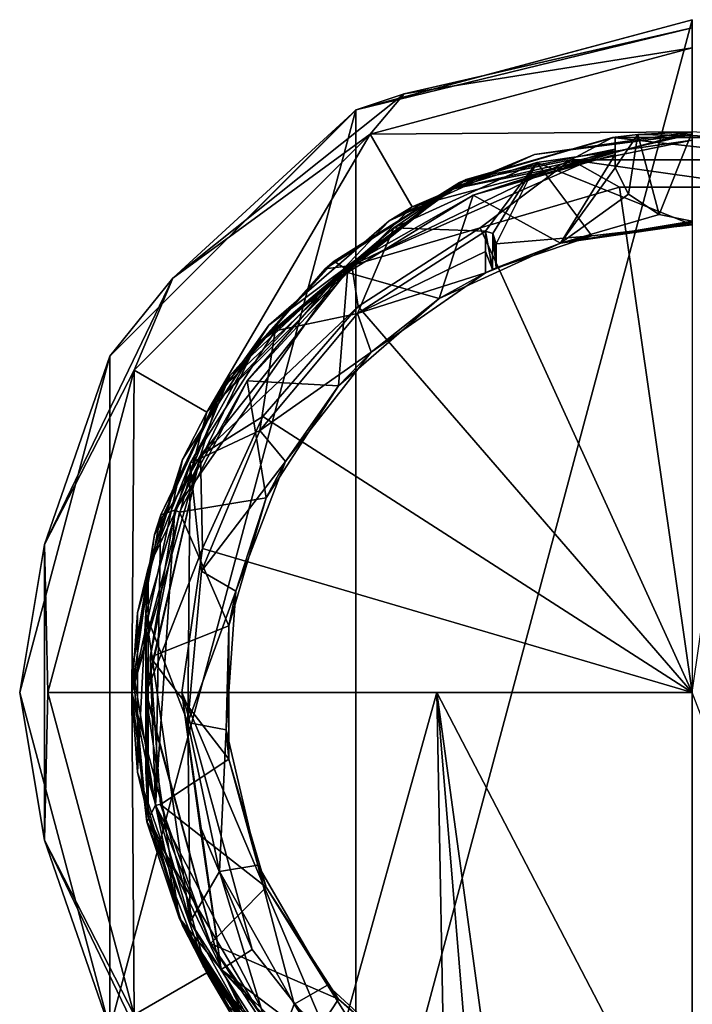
# Model space of a CAD drawing. Header units: metres. Extents: x -24 to 24, y -199 to 24.
# Tile 10 of 11: x -24 to 0, y -11 to 24. Entities that reach past the tile are written whole.
import ezdxf

# ---------------------------------------------------------------- set-up
doc = ezdxf.new("R2010")
doc.units = ezdxf.units.M
doc.layers.add('solid_509503_A185', color=7, linetype='CONTINUOUS')

msp = doc.modelspace()

# ---------------------------------------------------------------- linework, layer by layer
at = {"layer": 'solid_509503_A185'}
for points in [[(-12.000058, -20.784576, -4), (-12.000058, 20.784576, -4), (0, 24, -4)], [(0, 24, -1), (0, 24, -4), (-12.000058, 20.784576, -4)], [(0, -24, -4), (-12.000058, -20.784576, -4), (0, 24, -4)], [(-11.999996, 20.784613, -1), (0, 24, -1), (-12.000058, 20.784576, -4)], [(0, 23.707108, -0.292893), (0, 24, -1), (-11.999996, 20.784613, -1)], [(-10.286128, 21.359365, -0.292893), (0, 23.707108, -0.292893), (-11.999996, 20.784613, -1)], [(-10.286128, 21.359365, -0.292893), (0, 23), (0, 23.707108, -0.292893)], [(-11.498009, 19.919733), (0, 20), (0, 23)], [(-10.286128, 21.359365, -0.292893), (-11.498009, 19.919733), (0, 23)], [(-10.286128, 21.359365, -0.292893), (-18.534962, 14.781139, -0.292893), (-11.498009, 19.919733)], [(-10.286128, 21.359365, -0.292893), (-11.999996, 20.784613, -1), (-18.534962, 14.781139, -0.292893)], [(-11.999996, 20.784613, -1), (-12.000058, 20.784576, -4), (-20.784636, 11.999953, -4)], [(-20.784609, 12.000002, -1), (-11.999996, 20.784613, -1), (-20.784636, 11.999953, -4)], [(-20.784636, -11.999953, -4), (-20.784636, 11.999953, -4), (-12.000058, 20.784576, -4)], [(-12.000058, -20.784576, -4), (-20.784636, -11.999953, -4), (-12.000058, 20.784576, -4)], [(-18.534962, 14.781139, -0.292893), (-11.999996, 20.784613, -1), (-20.784609, 12.000002, -1)], [(-18.534962, 14.781139, -0.292893), (-19.918009, 11.500998), (-11.498009, 19.919733)], [(-11.498009, 19.919733), (-19.918009, 11.500998), (-17.320917, 9.998431)], [(-11.498009, 19.919733), (-17.320917, 9.998431), (-10.001605, 17.319387)], [(-11.498009, 19.919733), (-10.001605, 17.319387), (0, 20)], [(-10.001605, 17.319387), (0, 20, 124.099998), (0, 20)], [(-10.001605, 17.319387), (0, 20, 248.199997), (0, 20, 124.099998)], [(-5.634651, 19.189859, 248.199997), (0, 20, 248.199997), (-10.001605, 17.319387)], [(-8.63955, 17.94021, 248.412125), (0, 19.700001, 248.5), (0, 19.912132, 248.412125)], [(-8.63955, 17.94021, 248.412125), (0, 19.912132, 248.412125), (-5.634651, 19.189859, 248.199997)], [(-8.63955, 17.94021, 248.412125), (-5.550122, 18.902014, 248.5), (0, 19.700001, 248.5)], [(-8.073412, 18.298088, 249.850006), (-8.3083, 18.19264, 256.899994), (-2.846297, 19.796429, 256.899994)], [(-4.335529, 18.995192, 258.202087), (-2.846297, 19.796429, 256.899994), (-8.3083, 18.19264, 256.899994)], [(-8.073412, 18.298088, 249.850006), (-2.846297, 19.796429, 256.899994), (-2.75, 19.810036, 251.050003)], [(-2.75, 19.810036, 249.850006), (-8.073412, 18.298088, 249.850006), (-2.75, 19.810036, 251.050003)], [(-2.75, 19.381968, 249.850006), (-8.073412, 18.298088, 249.850006), (-2.75, 19.810036, 249.850006)], [(0, 19.912132, 248.412125), (0, 20, 248.199997), (-5.634651, 19.189859, 248.199997)], [(-5.550122, 18.902014, 248.5), (0, 16.679453, 248.5), (0, 19.700001, 248.5)], [(4.335529, 18.995192, 258.202087), (-2.846297, 19.796429, 256.899994), (-4.335529, 18.995192, 258.202087)], [(-2.846297, 19.796429, 256.899994), (-1.944562, 19.905243, 252.994522), (-2.75, 19.810036, 251.050003)], [(-2.846297, 19.796429, 256.899994), (2.846297, 19.796429, 256.899994), (-1.944562, 19.905243, 252.994522)], [(4.335529, 18.995192, 258.202087), (2.846297, 19.796429, 256.899994), (-2.846297, 19.796429, 256.899994)], [(-2.75, 18.710682, 251.050003), (-2.75, 19.810036, 251.050003), (-1.944562, 19.905243, 252.994522)], [(-2.75, 18.710682, 251.050003), (-1.944562, 19.905243, 252.994522), (-2.273182, 17.77486, 252.597626)], [(-2.75, 19.381968, 249.850006), (-2.75, 19.810036, 249.850006), (-2.75, 19.810036, 251.050003)], [(-2.75, 18.96772, 250.521683), (-2.75, 19.810036, 251.050003), (-2.75, 18.710682, 251.050003)], [(-2.75, 19.192947, 249.979416), (-2.75, 19.810036, 251.050003), (-2.75, 18.96772, 250.521683)], [(-2.75, 19.266748, 249.885727), (-2.75, 19.810036, 251.050003), (-2.75, 19.192947, 249.979416)], [(-2.75, 19.266748, 249.885727), (-2.75, 19.381968, 249.850006), (-2.75, 19.810036, 251.050003)], [(-2.273182, 17.77486, 252.597626), (-1.944562, 19.905243, 252.994522), (-1.177802, 17.048964, 253.535019)], [(2.846297, 19.796429, 256.899994), (0, 20, 253.800003), (-1.944562, 19.905243, 252.994522)], [(-1.177802, 17.048964, 253.535019), (-1.944562, 19.905243, 252.994522), (0, 20, 253.800003)], [(-1.177802, 17.048964, 253.535019), (0, 20, 253.800003), (0, 16.813173, 253.800003)], [(-12.408227, 15.141304, 249.850006), (-8.073412, 18.298088, 249.850006), (-2.75, 19.381968, 249.850006)], [(-12.408227, 15.141304, 249.850006), (-2.75, 19.381968, 249.850006), (-7.816988, 17.743349, 249.979416)], [(-2.75, 19.266748, 249.885727), (-7.816988, 17.743349, 249.979416), (-2.75, 19.381968, 249.850006)], [(-4.335529, 18.995192, 258.202087), (-8.3083, 18.19264, 256.899994), (-12.147882, 15.232962, 258.202087)], [(-4.335529, 18.995192, 258.202087), (-12.147882, 15.232962, 258.202087), (-7.566936, 16.569279, 258.796478)], [(-10.812817, 16.825071, 248.199997), (-5.634651, 19.189859, 248.199997), (-10.001605, 17.319387)], [(-8.63955, 17.94021, 248.412125), (-5.634651, 19.189859, 248.199997), (-10.812817, 16.825071, 248.199997)], [(-2.75, 19.266748, 249.885727), (-2.75, 19.192947, 249.979416), (-7.816988, 17.743349, 249.979416)], [(-7.816988, 17.743349, 249.979416), (-2.75, 19.192947, 249.979416), (-4.707794, 16.033276, 253.893723)], [(-4.335529, 18.995192, 258.202087), (-7.566936, 16.569279, 258.796478), (-2.592317, 18.029959, 258.796478)], [(-2.75, 19.192947, 249.979416), (-2.75, 18.710682, 251.050003), (-4.707794, 16.033276, 253.893723)], [(-4.335529, 18.995192, 258.202087), (-2.592317, 18.029959, 258.796478), (2.592317, 18.029959, 258.796478)], [(4.335529, 18.995192, 258.202087), (-4.335529, 18.995192, 258.202087), (2.592317, 18.029959, 258.796478)], [(-2.75, 19.192947, 249.979416), (-2.75, 18.96772, 250.521683), (-2.75, 18.710682, 251.050003)], [(-5.550122, 18.902014, 248.5), (-10.650618, 16.572699, 248.5), (-7.383588, 16.456593, 248.5)], [(-8.63955, 17.94021, 248.412125), (-10.650618, 16.572699, 248.5), (-5.550122, 18.902014, 248.5)], [(-5.550122, 18.902014, 248.5), (-7.383588, 16.456593, 248.5), (-7.113822, 16.374702, 248.5)], [(-5.550122, 18.902014, 248.5), (-7.113822, 16.374702, 248.5), (-7, 16.007399, 248.5)], [(-5.550122, 18.902014, 248.5), (-7, 16.007399, 248.5), (-3.587473, 16.289106, 248.5)], [(-5.550122, 18.902014, 248.5), (-3.587473, 16.289106, 248.5), (0, 16.679453, 248.5)], [(-2.75, 18.710682, 251.050003), (-2.273182, 17.77486, 252.597626), (-4.707794, 16.033276, 253.893723)], [(-8.073412, 18.298088, 249.850006), (-12.77871, 15.385205, 249.850006), (-8.3083, 18.19264, 256.899994)], [(-12.408227, 15.141304, 249.850006), (-12.77871, 15.385205, 249.850006), (-8.073412, 18.298088, 249.850006)], [(-15.567932, 12.415011, 248.412125), (-10.650618, 16.572699, 248.5), (-8.63955, 17.94021, 248.412125)], [(-15.567932, 12.415011, 248.412125), (-8.63955, 17.94021, 248.412125), (-15.114991, 13.097215, 248.199997)], [(-8.63955, 17.94021, 248.412125), (-10.812817, 16.825071, 248.199997), (-15.114991, 13.097215, 248.199997)], [(-12.77871, 15.385205, 249.850006), (-13.097215, 15.114991, 256.899994), (-8.3083, 18.19264, 256.899994)], [(-12.147882, 15.232962, 258.202087), (-8.3083, 18.19264, 256.899994), (-13.097215, 15.114991, 256.899994)], [(-2.592317, 18.029959, 258.796478), (-7.566936, 16.569279, 258.796478), (0, 0, 259.350006)], [(2.592317, 18.029959, 258.796478), (-2.592317, 18.029959, 258.796478), (0, 0, 259.350006)], [(-12.408227, 15.141304, 249.850006), (-7.816988, 17.743349, 249.979416), (-12.306418, 14.982782, 249.979416)], [(-12.306418, 14.982782, 249.979416), (-7.816988, 17.743349, 249.979416), (-9.034192, 14.057477, 253.893723)], [(-7.816988, 17.743349, 249.979416), (-4.707794, 16.033276, 253.893723), (-9.034192, 14.057477, 253.893723)], [(-2.273182, 17.77486, 252.597626), (-1.177802, 17.048964, 253.535019), (-4.707794, 16.033276, 253.893723)], [(-10.812817, 16.825071, 248.199997), (-10.001605, 17.319387), (-17.320917, 9.998431)], [(-1.177802, 17.048964, 253.535019), (0, 16.813173, 253.800003), (-4.707794, 16.033276, 253.893723)], [(-15.114991, 13.097215, 248.199997), (-10.812817, 16.825071, 248.199997), (-17.320917, 9.998431)], [(-15.567932, 12.415011, 248.412125), (-14.888263, 12.900761, 248.5), (-10.650618, 16.572699, 248.5)], [(-10.650618, 16.572699, 248.5), (-14.888263, 12.900761, 248.5), (-11.946276, 13.513017, 248.5)], [(-12.147882, 15.232962, 258.202087), (-11.928527, 13.766253, 258.796478), (-7.566936, 16.569279, 258.796478)], [(-10.650618, 16.572699, 248.5), (-11.946276, 13.513017, 248.5), (-7.383588, 16.456593, 248.5)], [(-7.566936, 16.569279, 258.796478), (-11.928527, 13.766253, 258.796478), (0, 0, 259.350006)], [(0, 16.761827, 253.847046), (-4.707794, 16.033276, 253.893723), (0, 16.813173, 253.800003)], [(0, 16.761827, 253.847046), (0, 16.710155, 253.893723), (-4.707794, 16.033276, 253.893723)], [(-4.707794, 16.033276, 253.893723), (0, 16.710155, 253.893723), (-3.587473, 16.289106, 248.5)], [(-3.587473, 16.289106, 248.5), (0, 16.710155, 253.893723), (0, 16.679453, 248.5)], [(-11.946276, 13.513017, 248.5), (-7.383588, 15.728511, 249.094406), (-7.383588, 16.456593, 248.5)], [(-7.133301, 15.08367, 249.53685), (-7.383588, 16.456593, 248.5), (-7.383588, 15.728511, 249.094406)], [(-7.133301, 15.08367, 249.53685), (-7.113822, 16.374702, 248.5), (-7.383588, 16.456593, 248.5)], [(-7.133301, 15.08367, 249.53685), (-7, 15.14376, 249.180939), (-7.113822, 16.374702, 248.5)], [(-7, 15.579926, 248.844696), (-7, 16.007399, 248.5), (-7.113822, 16.374702, 248.5)], [(-7, 15.14376, 249.180939), (-7, 15.579926, 248.844696), (-7.113822, 16.374702, 248.5)], [(-3.587473, 16.289106, 248.5), (-7, 16.007399, 248.5), (-7, 15.13949, 248.5)], [(-4.707794, 16.033276, 253.893723), (-3.587473, 16.289106, 248.5), (-7, 15.13949, 248.5)], [(-9.034192, 14.057477, 253.893723), (-4.707794, 16.033276, 253.893723), (-7.383588, 14.963606, 249.672714)], [(-4.707794, 16.033276, 253.893723), (-7.133301, 15.08367, 249.53685), (-7.383588, 14.963606, 249.672714)], [(-4.707794, 16.033276, 253.893723), (-7, 15.14376, 249.180939), (-7.133301, 15.08367, 249.53685)], [(-7, 15.141624, 248.840439), (-7, 15.14376, 249.180939), (-4.707794, 16.033276, 253.893723)], [(-7, 15.141624, 248.840439), (-4.707794, 16.033276, 253.893723), (-7, 15.13949, 248.5)], [(-7, 15.14376, 249.180939), (-7, 16.007399, 248.5), (-7, 15.579926, 248.844696)], [(-7, 15.141624, 248.840439), (-7, 16.007399, 248.5), (-7, 15.14376, 249.180939)], [(-7, 15.141624, 248.840439), (-7, 15.13949, 248.5), (-7, 16.007399, 248.5)], [(-11.946276, 13.513017, 248.5), (-7.383588, 14.963606, 249.672714), (-7.383588, 15.728511, 249.094406)], [(-7.133301, 15.08367, 249.53685), (-7.383588, 15.728511, 249.094406), (-7.383588, 14.963606, 249.672714)], [(-12.408227, 15.141304, 249.850006), (-18.463867, 6.504519, 249.850006), (-16.505648, 11.294406, 249.850006)], [(-12.408227, 15.141304, 249.850006), (-15.88659, 11.115212, 249.979416), (-18.463867, 6.504519, 249.850006)], [(-12.147882, 15.232962, 258.202087), (-16.825071, 10.812817, 256.899994), (-17.554197, 8.453656, 258.202087)], [(-12.147882, 15.232962, 258.202087), (-17.554197, 8.453656, 258.202087), (-11.928527, 13.766253, 258.796478)], [(-12.147882, 15.232962, 258.202087), (-13.097215, 15.114991, 256.899994), (-16.825071, 10.812817, 256.899994)], [(-16.505648, 11.294406, 249.850006), (-16.825071, 10.812817, 256.899994), (-13.097215, 15.114991, 256.899994)], [(-12.77871, 15.385205, 249.850006), (-16.505648, 11.294406, 249.850006), (-13.097215, 15.114991, 256.899994)], [(-12.408227, 15.141304, 249.850006), (-16.505648, 11.294406, 249.850006), (-12.77871, 15.385205, 249.850006)], [(-12.408227, 15.141304, 249.850006), (-12.306418, 14.982782, 249.979416), (-15.88659, 11.115212, 249.979416)], [(-18.534962, 14.781139, -0.292893), (-20.784609, 12.000002, -1), (-23.11272, 5.275328, -0.292893)], [(-18.534962, 14.781139, -0.292893), (-23.11272, 5.275328, -0.292893), (-19.918009, 11.500998)], [(-15.88659, 11.115212, 249.979416), (-12.306418, 14.982782, 249.979416), (-12.628693, 10.942824, 253.893723)], [(-12.306418, 14.982782, 249.979416), (-9.034192, 14.057477, 253.893723), (-12.628693, 10.942824, 253.893723)], [(-11.946276, 13.513017, 248.5), (-11.45324, 12.134668, 249.672714), (-7.383588, 14.963606, 249.672714)], [(-9.034192, 14.057477, 253.893723), (-7.383588, 14.963606, 249.672714), (-11.45324, 12.134668, 249.672714)], [(-12.628693, 10.942824, 253.893723), (-9.034192, 14.057477, 253.893723), (-11.45324, 12.134668, 249.672714)], [(-17.554197, 8.453656, 258.202087), (-15.323739, 9.847969, 258.796478), (-11.928527, 13.766253, 258.796478)], [(-11.928527, 13.766253, 258.796478), (-15.323739, 9.847969, 258.796478), (0, 0, 259.350006)], [(-11.946276, 13.513017, 248.5), (-15.426047, 9.347218, 248.5), (-11.45324, 12.134668, 249.672714)], [(-14.888263, 12.900761, 248.5), (-15.426047, 9.347218, 248.5), (-11.946276, 13.513017, 248.5)], [(-18.19264, 8.3083, 248.199997), (-15.114991, 13.097215, 248.199997), (-17.320917, 9.998431)], [(-15.567932, 12.415011, 248.412125), (-15.114991, 13.097215, 248.199997), (-18.19264, 8.3083, 248.199997)], [(-14.888263, 12.900761, 248.5), (-17.919748, 8.183679, 248.5), (-15.426047, 9.347218, 248.5)], [(-15.567932, 12.415011, 248.412125), (-17.919748, 8.183679, 248.5), (-14.888263, 12.900761, 248.5)], [(-19.412893, 4.430866, 248.412125), (-17.919748, 8.183679, 248.5), (-15.567932, 12.415011, 248.412125)], [(-19.412893, 4.430866, 248.412125), (-15.567932, 12.415011, 248.412125), (-18.19264, 8.3083, 248.199997)], [(-20.784609, 12.000002, -1), (-20.784636, 11.999953, -4), (-24, 0, -4)], [(-24, 0, -1), (-20.784609, 12.000002, -1), (-24, 0, -4)], [(-23.11272, 5.275328, -0.292893), (-20.784609, 12.000002, -1), (-24, 0, -1)], [(-20.784636, -11.999953, -4), (-24, 0, -4), (-20.784636, 11.999953, -4)], [(-15.426047, 9.347218, 248.5), (-14.5124, 8.235115, 249.672714), (-11.45324, 12.134668, 249.672714)], [(-12.628693, 10.942824, 253.893723), (-11.45324, 12.134668, 249.672714), (-14.5124, 8.235115, 249.672714)], [(-23.11272, 5.275328, -0.292893), (-23, -0.000003), (-19.918009, 11.500998)], [(-19.918009, 11.500998), (-23, -0.000003), (-19.999454, 0)], [(-19.918009, 11.500998), (-19.999454, 0), (-17.320917, 9.998431)], [(-16.505648, 11.294406, 249.850006), (-18.968884, 6.338886, 249.850006), (-16.825071, 10.812817, 256.899994)], [(-18.463867, 6.504519, 249.850006), (-18.968884, 6.338886, 249.850006), (-16.505648, 11.294406, 249.850006)], [(-18.463867, 6.504519, 249.850006), (-15.88659, 11.115212, 249.979416), (-18.29298, 6.426395, 249.979416)], [(-18.29298, 6.426395, 249.979416), (-15.88659, 11.115212, 249.979416), (-15.200091, 6.941649, 253.893723)], [(-15.88659, 11.115212, 249.979416), (-12.628693, 10.942824, 253.893723), (-15.200091, 6.941649, 253.893723)], [(-15.200091, 6.941649, 253.893723), (-12.628693, 10.942824, 253.893723), (-14.5124, 8.235115, 249.672714)], [(-18.968884, 6.338886, 249.850006), (-19.189859, 5.634651, 256.899994), (-16.825071, 10.812817, 256.899994)], [(-17.554197, 8.453656, 258.202087), (-16.825071, 10.812817, 256.899994), (-19.189859, 5.634651, 256.899994)], [(-18.19264, 8.3083, 248.199997), (-17.320917, 9.998431), (-19.999454, 0)], [(-17.554197, 8.453656, 258.202087), (-17.477514, 5.131861, 258.796478), (-15.323739, 9.847969, 258.796478)], [(-15.323739, 9.847969, 258.796478), (-17.477514, 5.131861, 258.796478), (0, 0, 259.350006)], [(-17.919748, 8.183679, 248.5), (-17.509409, 4.329005, 248.5), (-15.426047, 9.347218, 248.5)], [(-15.426047, 9.347218, 248.5), (-17.509409, 4.329005, 248.5), (-14.5124, 8.235115, 249.672714)], [(-17.554197, 8.453656, 258.202087), (-19.189859, 5.634651, 256.899994), (-20, 0, 256.899994)], [(-19.513601, 0, 258.169525), (-17.554197, 8.453656, 258.202087), (-20, 0, 256.899994)], [(-19.513601, 0, 258.169525), (-19.483688, 0, 258.202087), (-17.554197, 8.453656, 258.202087)], [(-17.554197, 8.453656, 258.202087), (-19.483688, 0, 258.202087), (-17.477514, 5.131861, 258.796478)], [(-19.796429, 2.846297, 248.199997), (-18.19264, 8.3083, 248.199997), (-19.999454, 0)], [(-19.412893, 4.430866, 248.412125), (-18.19264, 8.3083, 248.199997), (-19.796429, 2.846297, 248.199997)], [(-17.919748, 8.183679, 248.5), (-19.499483, 2.803604, 248.5), (-18.004757, -1.074794, 248.5)], [(-19.412893, 4.430866, 248.412125), (-19.499483, 2.803604, 248.5), (-17.919748, 8.183679, 248.5)], [(-17.919748, 8.183679, 248.5), (-18.004757, -1.074794, 248.5), (-17.509409, 4.329005, 248.5)], [(-17.509409, 4.329005, 248.5), (-16.291164, 3.608997, 249.672714), (-14.5124, 8.235115, 249.672714)], [(-15.200091, 6.941649, 253.893723), (-14.5124, 8.235115, 249.672714), (-16.291164, 3.608997, 249.672714)], [(-18.29298, 6.426395, 249.979416), (-15.200091, 6.941649, 253.893723), (-16.54007, 2.378103, 253.893723)], [(-16.54007, 2.378103, 253.893723), (-15.200091, 6.941649, 253.893723), (-16.291164, 3.608997, 249.672714)], [(-18.968884, 6.338886, 249.850006), (-19.979828, 0.898049, 249.850006), (-19.189859, 5.634651, 256.899994)], [(-19.158718, -4.020783, 249.850006), (-19.979828, 0.898049, 249.850006), (-18.968884, 6.338886, 249.850006)], [(-18.463867, 6.504519, 249.850006), (-18.29298, 6.426395, 249.979416), (-19.347794, 1.262766, 249.979416)], [(-18.463867, 6.504519, 249.850006), (-19.347794, 1.262766, 249.979416), (-19.158718, -4.020783, 249.850006)], [(-19.347794, 1.262766, 249.979416), (-18.29298, 6.426395, 249.979416), (-16.54007, 2.378103, 253.893723)], [(-18.463867, 6.504519, 249.850006), (-19.158718, -4.020783, 249.850006), (-18.968884, 6.338886, 249.850006)], [(-19.979828, 0.898049, 249.850006), (-20, 0, 256.899994), (-19.189859, 5.634651, 256.899994)], [(-23.11272, 5.275328, -0.292893), (-24, 0, -1), (-23.11272, -5.275328, -0.292893)], [(-23.11272, 5.275328, -0.292893), (-23.11272, -5.275328, -0.292893), (-23, -0.000003)], [(-19.483688, 0, 258.202087), (-18.215364, 0, 258.796478), (-17.477514, 5.131861, 258.796478)], [(-17.477514, 5.131861, 258.796478), (-18.215364, 0, 258.796478), (0, 0, 259.350006)], [(-19.412893, 4.430866, 248.412125), (-19.796429, 2.846297, 248.199997), (-19.796429, -2.846297, 248.199997)], [(-19.412893, -4.430866, 248.412125), (-19.412893, 4.430866, 248.412125), (-19.796429, -2.846297, 248.199997)], [(-19.412893, -4.430866, 248.412125), (-19.499483, 2.803604, 248.5), (-19.412893, 4.430866, 248.412125)], [(-17.509409, 4.329005, 248.5), (-18.004757, -1.074794, 248.5), (-16.291164, 3.608997, 249.672714)], [(-18.004757, -1.074794, 248.5), (-16.632595, -1.335534, 249.672714), (-16.291164, 3.608997, 249.672714)], [(-16.54007, 2.378103, 253.893723), (-16.291164, 3.608997, 249.672714), (-16.632595, -1.335534, 249.672714)], [(-19.796429, -2.846297, 248.199997), (-19.796429, 2.846297, 248.199997), (-19.999454, 0)], [(-19.499483, 2.803604, 248.5), (-17.919748, -8.183679, 248.5), (-18.004757, -1.074794, 248.5)], [(-19.499483, 2.803604, 248.5), (-19.499483, -2.803604, 248.5), (-17.919748, -8.183679, 248.5)], [(-19.412893, -4.430866, 248.412125), (-19.499483, -2.803604, 248.5), (-19.499483, 2.803604, 248.5)], [(-19.347794, 1.262766, 249.979416), (-16.54007, 2.378103, 253.893723), (-16.54007, -2.378103, 253.893723)], [(-16.54007, -2.378103, 253.893723), (-16.54007, 2.378103, 253.893723), (-16.632595, -1.335534, 249.672714)], [(-18.973095, -3.994162, 249.979416), (-19.347794, 1.262766, 249.979416), (-16.54007, -2.378103, 253.893723)], [(-19.158718, -4.020783, 249.850006), (-19.347794, 1.262766, 249.979416), (-18.973095, -3.994162, 249.979416)], [(-19.979828, 0.898049, 249.850006), (-19.461081, -4.611543, 249.850006), (-20, 0, 256.899994)], [(-19.158718, -4.020783, 249.850006), (-19.461081, -4.611543, 249.850006), (-19.979828, 0.898049, 249.850006)], [(-24, 0, -1), (-24, 0, -4), (-20.784636, -11.999953, -4)], [(-23, -0.000003), (-19.918005, -11.501003), (-19.999454, 0)], [(-19.461081, -4.611543, 249.850006), (-18.31093, -8.044242, 256.9888), (-20, 0, 256.899994)], [(-19.513601, 0, 258.169525), (-20, 0, 256.899994), (-18.31093, -8.044242, 256.9888)], [(-19.796429, -2.846297, 248.199997), (-19.999454, 0), (-17.320917, -9.998431)], [(-19.918005, -11.501003), (-17.320917, -9.998431), (-19.999454, 0)], [(-16.805679, -9.877576, 258.333282), (-18.215364, 0, 258.796478), (-19.483688, 0, 258.202087)], [(-18.215364, 0, 258.796478), (-15.701934, -9.174552, 258.938812), (-12.71389, -12.961795, 259.080475)], [(-9.111886, 0, 259.211578), (-18.215364, 0, 258.796478), (-12.71389, -12.961795, 259.080475)], [(-18.215364, 0, 258.796478), (-17.576876, -4.750245, 258.834656), (-15.701934, -9.174552, 258.938812)], [(-16.805679, -9.877576, 258.333282), (-17.576876, -4.750245, 258.834656), (-18.215364, 0, 258.796478)], [(0, 0, 259.350006), (-18.215364, 0, 258.796478), (-9.111886, 0, 259.211578)], [(-9.111886, 0, 259.211578), (-12.71389, -12.961795, 259.080475), (-8.818475, -15.8375, 259.220367)], [(-9.111886, 0, 259.211578), (-7.744948, -16.550152, 259.25), (-6.721799, -17.5, 259.274689)], [(-0.000014, -17.5, 259.350006), (-9.111886, 0, 259.211578), (-6.721799, -17.5, 259.274689)], [(-9.111886, 0, 259.211578), (-8.818475, -15.8375, 259.220367), (-7.744948, -16.550152, 259.25)], [(-0.000014, -17.5, 259.350006), (0, 0, 259.350006), (-9.111886, 0, 259.211578)], [(-20.784609, -12.000002, -1), (-24, 0, -1), (-20.784636, -11.999953, -4)], [(-23.11272, -5.275328, -0.292893), (-24, 0, -1), (-20.784609, -12.000002, -1)], [(-23.11272, -5.275328, -0.292893), (-19.918005, -11.501003), (-23, -0.000003)], [(-16.805679, -9.877576, 258.333282), (-19.513601, 0, 258.169525), (-18.31093, -8.044242, 256.9888)], [(-16.805679, -9.877576, 258.333282), (-19.483688, 0, 258.202087), (-19.513601, 0, 258.169525)], [(-0.000014, -17.5, 259.350006), (6.721771, -17.5, 259.274689), (0, 0, 259.350006)], [(-18.004757, -1.074794, 248.5), (-16.867401, -6.388837, 248.5), (-16.632595, -1.335534, 249.672714)], [(-17.919748, -8.183679, 248.5), (-16.867401, -6.388837, 248.5), (-18.004757, -1.074794, 248.5)], [(-16.867401, -6.388837, 248.5), (-15.506571, -6.162234, 249.672714), (-16.632595, -1.335534, 249.672714)], [(-16.54007, -2.378103, 253.893723), (-16.632595, -1.335534, 249.672714), (-15.506571, -6.162234, 249.672714)], [(-18.973095, -3.994162, 249.979416), (-16.54007, -2.378103, 253.893723), (-15.200091, -6.941649, 253.893723)], [(-15.200091, -6.941649, 253.893723), (-16.54007, -2.378103, 253.893723), (-15.506571, -6.162234, 249.672714)], [(-19.412893, -4.430866, 248.412125), (-17.919748, -8.183679, 248.5), (-19.499483, -2.803604, 248.5)], [(-18.19264, -8.3083, 248.199997), (-19.796429, -2.846297, 248.199997), (-17.320917, -9.998431)], [(-19.412893, -4.430866, 248.412125), (-19.796429, -2.846297, 248.199997), (-18.19264, -8.3083, 248.199997)], [(-19.158718, -4.020783, 249.850006), (-14.291039, -13.378693, 249.850006), (-19.461081, -4.611543, 249.850006)], [(-19.158718, -4.020783, 249.850006), (-18.973095, -3.994162, 249.979416), (-17.196571, -8.955982, 249.979416)], [(-19.158718, -4.020783, 249.850006), (-17.196571, -8.955982, 249.979416), (-14.291039, -13.378693, 249.850006)], [(-17.196571, -8.955982, 249.979416), (-18.973095, -3.994162, 249.979416), (-15.200091, -6.941649, 253.893723)], [(-15.567932, -12.415011, 248.412125), (-17.919748, -8.183679, 248.5), (-19.412893, -4.430866, 248.412125)], [(-15.567932, -12.415011, 248.412125), (-19.412893, -4.430866, 248.412125), (-18.19264, -8.3083, 248.199997)], [(-19.461081, -4.611543, 249.850006), (-17.45236, -9.768067, 249.850006), (-18.31093, -8.044242, 256.9888)], [(-14.291039, -13.378693, 249.850006), (-17.45236, -9.768067, 249.850006), (-19.461081, -4.611543, 249.850006)], [(-16.805679, -9.877576, 258.333282), (-15.701934, -9.174552, 258.938812), (-17.576876, -4.750245, 258.834656)], [(-23.11272, -5.275328, -0.292893), (-20.784609, -12.000002, -1), (-18.534962, -14.781139, -0.292893)], [(-23.11272, -5.275328, -0.292893), (-18.534962, -14.781139, -0.292893), (-19.918005, -11.501003)], [(-16.867401, -6.388837, 248.5), (-14.203633, -11.116496, 248.5), (-15.506571, -6.162234, 249.672714)], [(-14.203633, -11.116496, 248.5), (-13.012438, -10.445254, 249.672714), (-15.506571, -6.162234, 249.672714)], [(-15.200091, -6.941649, 253.893723), (-15.506571, -6.162234, 249.672714), (-13.012438, -10.445254, 249.672714)], [(-17.919748, -8.183679, 248.5), (-14.888263, -12.900761, 248.5), (-16.867401, -6.388837, 248.5)], [(-14.888263, -12.900761, 248.5), (-14.203633, -11.116496, 248.5), (-16.867401, -6.388837, 248.5)], [(-17.196571, -8.955982, 249.979416), (-15.200091, -6.941649, 253.893723), (-12.628693, -10.942825, 253.893723)], [(-12.628693, -10.942825, 253.893723), (-15.200091, -6.941649, 253.893723), (-13.012438, -10.445254, 249.672714)], [(-17.45236, -9.768067, 249.850006), (-14.851924, -13.394789, 257.146881), (-18.31093, -8.044242, 256.9888)], [(-16.805679, -9.877576, 258.333282), (-18.31093, -8.044242, 256.9888), (-14.851924, -13.394789, 257.146881)], [(-16.614651, -11.133436, 203.268906), (-18.19264, -8.3083, 248.199997), (-17.320917, -9.998431)], [(-15.746346, -12.33096, 220.791718), (-15.114991, -13.097215, 248.199997), (-18.19264, -8.3083, 248.199997)], [(-15.567932, -12.415011, 248.412125), (-18.19264, -8.3083, 248.199997), (-15.114991, -13.097215, 248.199997)], [(-16.393377, -11.456752, 218.247391), (-15.746346, -12.33096, 220.791718), (-18.19264, -8.3083, 248.199997)], [(-16.600672, -11.154267, 215.54039), (-16.393377, -11.456752, 218.247391), (-18.19264, -8.3083, 248.199997)], [(-16.606222, -11.146003, 210.672348), (-16.600672, -11.154267, 215.54039), (-18.19264, -8.3083, 248.199997)], [(-16.614651, -11.133436, 203.268906), (-16.606222, -11.146003, 210.672348), (-18.19264, -8.3083, 248.199997)], [(-15.567932, -12.415011, 248.412125), (-14.888263, -12.900761, 248.5), (-17.919748, -8.183679, 248.5)], [(-14.149479, -13.256091, 249.979416), (-17.196571, -8.955982, 249.979416), (-12.628693, -10.942825, 253.893723)], [(-14.291039, -13.378693, 249.850006), (-17.196571, -8.955982, 249.979416), (-14.149479, -13.256091, 249.979416)], [(-16.805679, -9.877576, 258.333282), (-12.71389, -12.961795, 259.080475), (-15.701934, -9.174552, 258.938812)], [(-17.45236, -9.768067, 249.850006), (-14.107454, -14.176732, 249.850006), (-14.851924, -13.394789, 257.146881)], [(-14.291039, -13.378693, 249.850006), (-14.107454, -14.176732, 249.850006), (-17.45236, -9.768067, 249.850006)], [(-19.918005, -11.501003), (-11.498003, -19.919737), (-17.320917, -9.998431)], [(-16.614651, -11.133436, 203.268906), (-17.320917, -9.998431), (-10.001605, -17.319387)], [(-11.498003, -19.919737), (-10.001605, -17.319387), (-17.320917, -9.998431)], [(-16.805679, -9.877576, 258.333282), (-14.851924, -13.394789, 257.146881), (-9.682458, -17.5, 257.321198)], [(-16.805679, -9.877576, 258.333282), (-9.682458, -17.5, 257.321198), (-9.44768, -17.004789, 258.654663)], [(-16.805679, -9.877576, 258.333282), (-9.44768, -17.004789, 258.654663), (-12.71389, -12.961795, 259.080475)], [(-14.203633, -11.116496, 248.5), (-10.24879, -14.842362, 248.5), (-13.012438, -10.445254, 249.672714)], [(-10.24879, -14.842362, 248.5), (-9.370247, -13.806714, 249.672714), (-13.012438, -10.445254, 249.672714)], [(-12.628693, -10.942825, 253.893723), (-13.012438, -10.445254, 249.672714), (-9.370247, -13.806714, 249.672714)], [(-14.888263, -12.900761, 248.5), (-10.650618, -16.572699, 248.5), (-14.203633, -11.116496, 248.5)], [(-10.650618, -16.572699, 248.5), (-10.24879, -14.842362, 248.5), (-14.203633, -11.116496, 248.5)], [(-14.149479, -13.256091, 249.979416), (-12.628693, -10.942825, 253.893723), (-9.034191, -14.057477, 253.893723)], [(-9.034191, -14.057477, 253.893723), (-12.628693, -10.942825, 253.893723), (-9.370247, -13.806714, 249.672714)]]:
    msp.add_3dface(points, dxfattribs=at)

doc.saveas('drawing.dxf')
